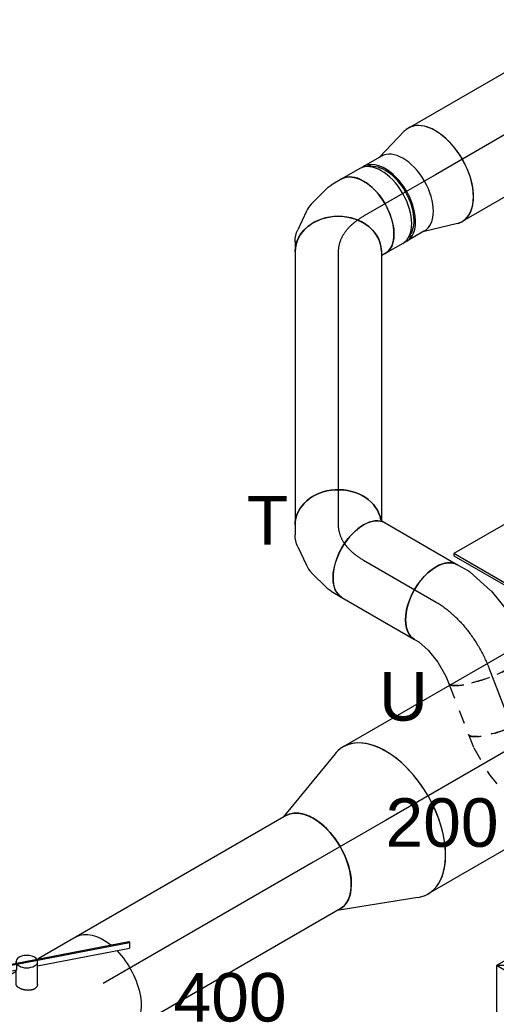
# Model space of a CAD drawing. Extents: x -238422 to 258194, y -34825 to 126331.
# Tile 144 of 239: x -33049 to -32164, y 27663 to 29489. Entities that reach past the tile are written whole.
import ezdxf
from ezdxf.enums import TextEntityAlignment as Align

# ---------------------------------------------------------------- set-up
doc = ezdxf.new("R2010")
doc.units = 0
doc.header["$LTSCALE"] = 50
doc.linetypes.add('CENTER2', pattern=[28.575, 19.05, -3.175, 3.175, -3.175])
doc.linetypes.add('STREEPJES', pattern=[0.1, 0.05, -0.05])
doc.layers.get('0').update_dxf_attribs({"linetype": 'CONTINUOUS'})
for name, color, linetype in [('WL570---_RETOUR_RST', 2, 'CONTINUOUS'), ('WL570---_RETOUR_RST_HL', 1, 'CONTINUOUS'), ('WL570---_TOEVOER', 3, 'CONTINUOUS'), ('WL570---_TOEVOER_HL', 8, 'CONTINUOUS'), ('WL570---_TOEVOER_RST', 2, 'CONTINUOUS'), ('WL570---_TOEVOER_RST_HL', 1, 'CONTINUOUS'), ('WM570---_RETOUR_RST_PR', 1, 'CONTINUOUS'), ('WM570---_TOEVOER_PR', 1, 'CONTINUOUS'), ('WM570---_TOEVOER_RST_PR', 1, 'CONTINUOUS')]:
    doc.layers.add(name, color=color, linetype=linetype)
doc.styles.add('BURO-018', font='ARIAL.TTF', dxfattribs={"height": 90})

# ---------------------------------------------------------------- blocks, each defined once
blk = doc.blocks.new('*U917')
at = {"color": 2, "ltscale": 10}
for p, q in [((-163.3, 100, 6383.8), (163.3, 100, 6383.8)), ((-243.8, -41.8, 6383.8), (-238.4, -32.3, 6383.8)), ((-74.5, -89.1, 6383.8), (-238.4, -32.3, 6383.8)), ((-43, -111.3, 6383.8), (-243.8, -41.8, 6383.8)), ((-243.8, -43.9, 6383.8), (-243.8, -41.8, 6383.8)), ((-43, -113.4, 6383.8), (-243.8, -43.9, 6383.8)), ((-57.1, -58.8, 6383.8), (-78.6, -96.1, 6383.8)), ((-23.1, -80, 6383.8), (-34.6, -100, 6383.8)), ((-163.3, -100, 6383.8), (-81.8, -100, 6383.8)), ((-37.6, -101.9, 6383.8), (-43, -111.3, 6383.8)), ((126.8, -158.8, 6383.8), (-37.6, -101.9, 6383.8)), ((-34.6, -100, 6383.8), (-36, -102.4, 6383.8)), ((-34.6, -100, 6383.8), (163.3, -100, 6383.8)), ((-42.5, -113.6, 6383.8), (-43.9, -116.1, 6383.8)), ((-43, -111.3, 6383.8), (-43, -113.4, 6383.8)), ((-42.1, -111.6, 6383.8), (-43, -111.3, 6383.8)), ((121.3, -170.4, 6383.8), (-43, -113.4, 6383.8)), ((121.3, -168.3, 6383.8), (-42.1, -111.6, 6383.8)), ((121.3, -168.3, 6383.8), (126.8, -158.8, 6383.8)), ((126.8, -160.9, 6383.8), (121.3, -170.4, 6383.8)), ((126.8, -158.8, 6383.8), (126.8, -160.9, 6383.8)), ((121.3, -170.4, 6383.8), (121.3, -168.3, 6383.8))]:
    blk.add_line(p, q, dxfattribs=at)
at = {"color": 2, "ltscale": 10, "extrusion": (4.80741e-17, -2.77556e-17, -1)}
for start_param, end_param in [(1.159129, 3.141593), (0, 0.987584)]:
    blk.add_ellipse((-163.3, 0, 6383.8), major_axis=(0, -100), ratio=0.57735, start_param=start_param, end_param=end_param, dxfattribs=at)
at = {"color": 2, "ltscale": 10}
for centre, major_axis, start_param, end_param in [((163.3, 0, 6383.8), (0, -100), 3.141593, 6.283185), ((-61.2, -106.1, 6383.8), (-17.3, 10), 3.141593, 6.283185), ((-61.2, -106.1, 6383.8), (-17.3, 10), 0, 3.141593)]:
    blk.add_ellipse(centre, major_axis=major_axis, ratio=0.57735, start_param=start_param, end_param=end_param, dxfattribs=at)
blk.add_spline([(-57, -58.9, 6383.8), (-56.1, -57.9, 6383.8), (-55, -57.1, 6383.8), (-53.8, -56.3, 6383.8), (-52.4, -55.8, 6383.8), (-50.9, -55.4, 6383.8), (-49.4, -55.2, 6383.8), (-47.7, -55.1, 6383.8), (-46, -55.3, 6383.8), (-44.3, -55.6, 6383.8), (-42.5, -56.1, 6383.8), (-40.7, -56.7, 6383.8), (-39, -57.5, 6383.8), (-37.2, -58.4, 6383.8), (-35.5, -59.4, 6383.8), (-33.8, -60.6, 6383.8), (-32.2, -61.8, 6383.8), (-30.7, -63.2, 6383.8), (-29.3, -64.6, 6383.8), (-27.9, -66, 6383.8), (-26.7, -67.4, 6383.8), (-25.6, -68.9, 6383.8), (-24.7, -70.4, 6383.8), (-23.9, -71.8, 6383.8), (-23.3, -73.2, 6383.8), (-22.8, -74.5, 6383.8), (-22.5, -75.8, 6383.8), (-22.4, -77, 6383.8), (-22.4, -78.1, 6383.8), (-22.7, -79.1, 6383.8), (-23.1, -80, 6383.8)], degree=3, dxfattribs=at)
at = {"layer": 'WM570---_TOEVOER_PR', "color": 1, "style": 'BURO-018'}
blk.add_attdef('POSNR', text='', height=90, dxfattribs=at).set_placement((0, 0), align=Align.MIDDLE)
blk = doc.blocks.new('*U918')
at = {"color": 0, "ltscale": 10}
for p, q in [((0, 100, 6817.5), (450.2, 100, 6817.5)), ((0, -100, 6817.5), (450.2, -100, 6817.5))]:
    blk.add_line(p, q, dxfattribs=at)
at = {"color": 0, "ltscale": 10, "extrusion": (4.80741e-17, -2.77556e-17, -1)}
blk.add_ellipse((0, 0, 6817.5), major_axis=(0, -100), ratio=0.57735, start_param=0, end_param=3.141593, dxfattribs=at)
at = {"layer": 'WL570---_TOEVOER_HL', "linetype": 'CENTER2'}
blk.add_line((0, 0, 6817.5), (450.2, 0, 6817.5), dxfattribs=at)
at = {"layer": 'WM570---_TOEVOER_PR', "color": 1, "style": 'BURO-018'}
blk.add_attdef('POSNR', text='', height=90, dxfattribs=at).set_placement((0, 0), align=Align.MIDDLE)
blk = doc.blocks.new('*U927')
at = {"color": 0, "ltscale": 10}
for p, q in [((19.5, 153.9, 6927.2), (161.4, 100, 6927.2)), ((19.5, -153.9, 6927.2), (161.4, -100, 6927.2))]:
    blk.add_line(p, q, dxfattribs=at)
for centre, major_axis, start_param, end_param in [((0, 0, 6927.2), (0, -157.5), 2.925932, 6.498846), ((155.1, 0, 6927.2), (0, -100), 3.141593, 6.283185)]:
    blk.add_ellipse(centre, major_axis=major_axis, ratio=0.57735, start_param=start_param, end_param=end_param, dxfattribs=at)
at = {"layer": 'WL570---_TOEVOER_HL', "linetype": 'CENTER2'}
blk.add_line((0, 0, 6927.2), (155.1, 0, 6927.2), dxfattribs=at)
for centre in [(0, 0, 6927.2), (155.1, 0, 6927.2)]:
    blk.add_circle(centre, 0.075, dxfattribs=at)
at = {"layer": 'WM570---_TOEVOER_PR', "color": 1, "style": 'BURO-018'}
blk.add_attdef('POSNR', text='', height=90, dxfattribs=at).set_placement((0, 0), align=Align.MIDDLE)
blk = doc.blocks.new('*U928')
at = {"color": 0, "ltscale": 10}
for p, q in [((0, 157.5, 7404), (674.2, 157.5, 7404)), ((0, -157.5, 7404), (674.2, -157.5, 7404))]:
    blk.add_line(p, q, dxfattribs=at)
at = {"color": 0, "ltscale": 10, "extrusion": (4.80741e-17, -2.77556e-17, -1)}
blk.add_ellipse((0, 0, 7404), major_axis=(0, -157.5), ratio=0.57735, start_param=0, end_param=3.141593, dxfattribs=at)
at = {"color": 0, "ltscale": 10}
for start_param, end_param in [(3.141593, 6.283185), (2.925932, 3.141593), (0, 0.215661)]:
    blk.add_ellipse((674.2, 0, 7404), major_axis=(0, -157.5), ratio=0.57735, start_param=start_param, end_param=end_param, dxfattribs=at)
at = {"layer": 'WL570---_TOEVOER_HL', "linetype": 'CENTER2'}
blk.add_line((0, 0, 7404), (674.2, 0, 7404), dxfattribs=at)
at = {"layer": 'WM570---_TOEVOER_PR', "color": 1, "style": 'BURO-018'}
blk.add_attdef('POSNR', text='', height=90, dxfattribs=at).set_placement((0, 0), align=Align.MIDDLE)
blk = doc.blocks.new('*U1031')
at = {"color": 0, "ltscale": 10}
for p, q in [((-168.6, 248.2, 8175.4), (-299.2, 21.9, 8175.4)), ((143.3, 248.2, 8175.4), (-168.6, 248.2, 8175.4)), ((-12.7, -21.9, 8175.4), (-168.6, 248.2, 8175.4)), ((299.2, -21.9, 8175.4), (-168.6, 248.2, 8175.4)), ((-12.7, -21.9, 8175.4), (143.3, 248.2, 8175.4)), ((299.2, -21.9, 8175.4), (143.3, 248.2, 8175.4)), ((-429.7, 97.2, 8175.4), (-431.7, 93.7, 8175.4)), ((-431.7, 93.7, 8175.4), (-313.9, -110.3, 8175.4)), ((-255.8, 97.2, 8175.4), (-429.7, 97.2, 8175.4)), ((-309.9, -110.3, 8175.4), (-429.7, 97.2, 8175.4)), ((-299.2, 21.9, 8175.4), (-222.9, -110.3, 8175.4)), ((-218.8, -110.3, 8175.4), (-297.2, 25.5, 8175.4)), ((-63.8, -110.4, 8175.4), (-12.7, -21.9, 8175.4)), ((299.2, -21.9, 8175.4), (-12.7, -21.9, 8175.4)), ((195.2, -202.2, 8175.4), (299.2, -21.9, 8175.4)), ((245.9, -231.4, 8175.4), (212.1, -172.9, 8175.4))]:
    blk.add_line(p, q, dxfattribs=at)
at = {"color": 8, "linetype": 'STREEPJES', "ltscale": 10}
for p, q in [((-313.9, -110.3, 8175.4), (-188.8, -327, 8175.4)), ((-186.8, -323.5, 8175.4), (-309.9, -110.3, 8175.4)), ((-222.9, -110.3, 8175.4), (-143.3, -248.2, 8175.4)), ((-141.3, -244.7, 8175.4), (-218.8, -110.3, 8175.4)), ((-143.3, -248.2, 8175.4), (-63.8, -110.4, 8175.4)), ((168.6, -248.2, 8175.4), (195.2, -202.2, 8175.4)), ((299, -323.5, 8175.4), (245.9, -231.4, 8175.4)), ((-143.3, -248.2, 8175.4), (168.6, -248.2, 8175.4)), ((170.6, -244.7, 8175.4), (-141.3, -244.7, 8175.4)), ((-188.8, -327, 8175.4), (-186.8, -323.5, 8175.4)), ((-188.8, -327, 8175.4), (297, -327, 8175.4)), ((299, -323.5, 8175.4), (-186.8, -323.5, 8175.4)), ((297, -327, 8175.4), (299, -323.5, 8175.4))]:
    blk.add_line(p, q, dxfattribs=at)
at = {"layer": 'WL570---_TOEVOER_RST_HL', "linetype": 'CENTER2'}
blk.add_circle((0, 0, 8175.4), 0.075, dxfattribs=at)
at = {"layer": 'WL570---_TOEVOER_RST', "color": 1, "style": 'BURO-018'}
for tag in ['MC', 'Q']:
    blk.add_attdef(tag, text='', height=90, dxfattribs=at).set_placement((0, 0), align=Align.MIDDLE)
at = {"layer": 'WM570---_TOEVOER_RST_PR', "color": 1, "style": 'BURO-018'}
blk.add_attdef('POSNR', text='', height=90, dxfattribs=at).set_placement((0, 0), align=Align.MIDDLE)
blk = doc.blocks.new('*U1045')
at = {"color": 0, "ltscale": 10}
for p, q in [((0, 100, 8863.9), (20.2, 100, 8863.9)), ((204.9, 100, 8863.9), (344.2, 100, 8863.9)), ((0, -100, 8863.9), (344.2, -100, 8863.9))]:
    blk.add_line(p, q, dxfattribs=at)
at = {"color": 8, "linetype": 'STREEPJES', "ltscale": 10}
blk.add_line((20.2, 100, 8863.9), (35.6, 100, 8863.9), dxfattribs=at)
at = {"color": 0, "ltscale": 10, "extrusion": (4.80741e-17, -2.77556e-17, -1)}
blk.add_ellipse((0, 0, 8863.9), major_axis=(0, -100), ratio=0.57735, start_param=0, end_param=3.141593, dxfattribs=at)
at = {"color": 0, "ltscale": 10}
for start_param, end_param in [(3.141593, 6.283185), (2.974833, 3.141593), (0, 0.166759)]:
    blk.add_ellipse((344.2, 0, 8863.9), major_axis=(0, -100), ratio=0.57735, start_param=start_param, end_param=end_param, dxfattribs=at)
at = {"layer": 'WL570---_TOEVOER_HL', "linetype": 'CENTER2'}
blk.add_line((0, 0, 8863.9), (344.2, 0, 8863.9), dxfattribs=at)
at = {"layer": 'WM570---_TOEVOER_PR', "color": 1, "style": 'BURO-018'}
blk.add_attdef('POSNR', text='', height=90, dxfattribs=at).set_placement((0, 0), align=Align.MIDDLE)
blk = doc.blocks.new('*U1046')
at = {"color": 0, "ltscale": 10}
for p, q in [((9.6, 98.6, 8620.5), (73.4, 80, 8620.5)), ((93.3, 76, 8620.5), (101.4, 76, 8620.5)), ((9.6, -98.6, 8620.5), (73.4, -80, 8620.5)), ((93.3, -76, 8620.5), (101.4, -76, 8620.5))]:
    blk.add_line(p, q, dxfattribs=at)
for centre, major_axis, start_param, end_param in [((0, 0, 8620.5), (0, -100), 2.974833, 6.449945), ((69.6, 0, 8620.5), (0, -80), 3.141593, 6.283185), ((107.7, 0, 8620.5), (0, -76), 3.34014, 6.084638), ((107.7, 0, 8620.5), (0, -76), 3.34014, 6.084638)]:
    blk.add_ellipse(centre, major_axis=major_axis, ratio=0.57735, start_param=start_param, end_param=end_param, dxfattribs=at)
at = {"layer": 'WL570---_TOEVOER_HL', "linetype": 'CENTER2'}
blk.add_line((0, 0, 8620.5), (69.6, 0, 8620.5), dxfattribs=at)
for centre in [(0, 0, 8620.5), (69.6, 0, 8620.5)]:
    blk.add_circle(centre, 0.075, dxfattribs=at)
at = {"layer": 'WM570---_TOEVOER_PR', "color": 1, "style": 'BURO-018'}
blk.add_attdef('POSNR', text='', height=90, dxfattribs=at).set_placement((0, 0), align=Align.MIDDLE)
blk = doc.blocks.new('*U1047')
at = {"color": 0, "ltscale": 10}
for p, q in [((-42.2, 80, 8541.4), (-4.1, 80, 8541.4)), ((4.1, 80, 8541.4), (42.2, 80, 8541.4)), ((-42.2, -80, 8541.4), (-4.1, -80, 8541.4)), ((4.1, -80, 8541.4), (42.2, -80, 8541.4))]:
    blk.add_line(p, q, dxfattribs=at)
for centre, major_axis, start_param, end_param in [((-42.2, 0, 8541.4), (0, -80), 3.141593, 6.283185), ((-4.1, 0, 8541.4), (0, -80), 3.141593, 6.371689), ((-4.1, 0, 8541.4), (0, -76), 3.34014, 6.084638), ((4.1, 0, 8541.4), (0, -80), 3.141593, 6.283185), ((42.2, 0, 8541.4), (0, -80), 3.141593, 6.283185), ((-4.1, 0, 8541.4), (0, -80), 3.053089, 3.138451)]:
    blk.add_ellipse(centre, major_axis=major_axis, ratio=0.57735, start_param=start_param, end_param=end_param, dxfattribs=at)
at = {"layer": 'WL570---_TOEVOER_HL', "linetype": 'CENTER2'}
blk.add_line((-42.2, 0, 8541.4), (42.2, 0, 8541.4), dxfattribs=at)
at = {"layer": 'WM570---_TOEVOER_PR', "color": 1, "style": 'BURO-018'}
blk.add_attdef('POSNR', text='', height=90, dxfattribs=at).set_placement((0, 0), align=Align.MIDDLE)
blk = doc.blocks.new('*U1048')
at = {"color": 0, "ltscale": 10}
for p, q in [((-54.1, 80, 8473.3), (-47.5, 80, 8473.3)), ((-47.5, 80, 8473.3), (-46, 80.4, 8473.3)), ((79.3, -22.7, 8473.3), (88.4, -6.9, 8473.3)), ((32.9, -61.2, 8473.3), (64, -39.3, 8473.3)), ((-22.1, -78.8, 8473.3), (18.4, -68, 8473.3)), ((-54.1, -80, 8473.3), (-30.8, -80, 8473.3))]:
    blk.add_line(p, q, dxfattribs=at)
at = {"color": 0, "ltscale": 10, "extrusion": (4.80741e-17, -2.77556e-17, -1)}
for centre, major_axis, ratio, start_param, end_param in [((-54.1, 0, 8473.3), (0, -80), 0.57735, 0, 3.141593), ((13.1, 22.6, 8473.3), (59.5, -54.4), 0.803023, 6.107746, 6.458625), ((-36.9, 0, 8473.3), (10.5, -79.7), 0.646887, 6.198226, 6.368145)]:
    blk.add_ellipse(centre, major_axis=major_axis, ratio=ratio, start_param=start_param, end_param=end_param, dxfattribs=at)
at = {"color": 0, "ltscale": 10}
for centre, major_axis, ratio, start_param, end_param in [((19.1, 33.2, 8473.3), (69.3, -40), 0.816497, 3.141593, 6.283185), ((-8.1, 7.7, 8473.3), (-34.1, 73), 0.750739, 3.009293, 3.273893)]:
    blk.add_ellipse(centre, major_axis=major_axis, ratio=ratio, start_param=start_param, end_param=end_param, dxfattribs=at)
at = {"layer": 'WL570---_TOEVOER_HL', "linetype": 'CENTER2'}
blk.add_ellipse((-119.5, 113.2, 8473.3), major_axis=(-138.6, 80), ratio=0.57735, start_param=2.356194, end_param=3.141593, dxfattribs=at)
at = {"layer": 'WM570---_TOEVOER_PR', "color": 1, "style": 'BURO-018'}
blk.add_attdef('POSNR', text='', height=90, dxfattribs=at).set_placement((0, 0), align=Align.MIDDLE)
blk = doc.blocks.new('*U1049')
at = {"color": 0, "ltscale": 10}
for p, q in [((0, 80, 8419.2), (498.6, 80, 8419.2)), ((0, -80, 8419.2), (507, -80, 8419.2))]:
    blk.add_line(p, q, dxfattribs=at)
at = {"color": 0, "ltscale": 10, "extrusion": (2.10747e-32, -1.04834e-17, -1)}
blk.add_ellipse((0, 0, 8419.2), major_axis=(0, -80), ratio=0.816497, start_param=0, end_param=3.141593, dxfattribs=at)
at = {"color": 0, "ltscale": 10}
blk.add_ellipse((507, 0, 8419.2), major_axis=(0, -80), ratio=0.816497, start_param=3.2824, end_param=6.283185, dxfattribs=at)
at = {"layer": 'WL570---_TOEVOER_HL', "linetype": 'CENTER2'}
blk.add_line((0, 0, 8419.2), (507, 0, 8419.2), dxfattribs=at)
at = {"layer": 'WM570---_TOEVOER_PR', "color": 1, "style": 'BURO-018'}
blk.add_attdef('POSNR', text='', height=90, dxfattribs=at).set_placement((0, 0), align=Align.MIDDLE)
blk = doc.blocks.new('*U1050')
at = {"color": 0, "ltscale": 10}
for p, q in [((-47.4, 79.2, 7648), (-45.6, 81.1, 7648)), ((-45.6, 81.1, 7648), (-42.2, 86.9, 7648)), ((84.7, -13.3, 7648), (96.3, 6.9, 7648)), ((49.7, -50, 7648), (79.3, -20.3, 7648)), ((2.1, -75.1, 7648), (36.6, -59.1, 7648)), ((-38.3, -80, 7648), (-20, -80, 7648))]:
    blk.add_line(p, q, dxfattribs=at)
at = {"color": 0, "ltscale": 10, "extrusion": (2.10747e-32, -1.04834e-17, -1)}
blk.add_ellipse((-38.3, 0, 7648), major_axis=(0, -80), ratio=0.816497, start_param=0, end_param=3.000786, dxfattribs=at)
at = {"color": 0, "ltscale": 10}
for centre, major_axis, ratio, start_param, end_param in [((27.1, 46.9, 7648), (69.3, -40), 0.57735, 3.141593, 6.283185), ((-2.6, 10.9, 7648), (46.1, -66), 0.750739, 6.150885, 6.415485)]:
    blk.add_ellipse(centre, major_axis=major_axis, ratio=ratio, start_param=start_param, end_param=end_param, dxfattribs=at)
at = {"color": 0, "ltscale": 10, "extrusion": (2.23408e-32, -1.04834e-17, -1)}
blk.add_ellipse((18.5, 32, 7648), major_axis=(63.8, -48.9), ratio=0.646887, start_param=6.198226, end_param=6.368145, dxfattribs=at)
at = {"color": 0, "ltscale": 10, "extrusion": (1.81037e-32, -1.04834e-17, -1)}
blk.add_ellipse((-26.1, 0, 7648), major_axis=(-17.4, 78.8), ratio=0.803023, start_param=2.966153, end_param=3.317032, dxfattribs=at)
at = {"layer": 'WL570---_TOEVOER_HL', "linetype": 'CENTER2'}
blk.add_ellipse((-38.3, 160.1, 7648), major_axis=(0, 160.1), ratio=0.57735, start_param=3.141593, end_param=3.926991, dxfattribs=at)
at = {"layer": 'WM570---_TOEVOER_PR', "color": 1, "style": 'BURO-018'}
blk.add_attdef('POSNR', text='', height=90, dxfattribs=at).set_placement((0, 0), align=Align.MIDDLE)
blk = doc.blocks.new('*U1051')
at = {"color": 0, "ltscale": 10}
for p, q in [((0, 80, 7609.7), (155.4, 80, 7609.7)), ((0, -80, 7609.7), (155.4, -80, 7609.7))]:
    blk.add_line(p, q, dxfattribs=at)
at = {"color": 0, "ltscale": 10, "extrusion": (5.35184e-17, -9.72987e-17, -1)}
blk.add_ellipse((0, 0, 7609.7), major_axis=(0, -80), ratio=0.57735, start_param=0, end_param=3.141593, dxfattribs=at)
at = {"color": 0, "ltscale": 10}
blk.add_ellipse((155.4, 0, 7609.7), major_axis=(0, -80), ratio=0.57735, start_param=3.141593, end_param=6.283185, dxfattribs=at)
at = {"layer": 'WL570---_TOEVOER_HL', "linetype": 'CENTER2'}
blk.add_line((0, 0, 7609.7), (155.4, 0, 7609.7), dxfattribs=at)
at = {"layer": 'WM570---_TOEVOER_PR', "color": 1, "style": 'BURO-018'}
blk.add_attdef('POSNR', text='', height=90, dxfattribs=at).set_placement((0, 0), align=Align.MIDDLE)
blk = doc.blocks.new('*U1052')
at = {"color": 0, "ltscale": 10}
for p, q in [((-75.4, 80, 7446.5), (-52.2, 80, 7446.5)), ((-48.2, 79.6, 7446.5), (1.4, 69.4, 7446.5)), ((2.7, 69.1, 7446.5), (1.4, 69.4, 7446.5)), ((2.7, 69.1, 7446.5), (52.5, 49.8, 7446.5)), ((52.5, 49.8, 7446.5), (52.6, 49.7, 7446.5)), ((52.6, 49.7, 7446.5), (99.6, 22.6, 7446.5)), ((99.6, 22.6, 7446.5), (99.7, 22.5, 7446.5)), ((99.7, 22.5, 7446.5), (104.4, 18.7, 7446.5)), ((-75.4, -80, 7446.5), (-66.3, -80, 7446.5)), ((-66.3, -80, 7446.5), (-43.2, -84.7, 7446.5)), ((-43.2, -84.7, 7446.5), (-16.8, -95, 7446.5)), ((-16.8, -95, 7446.5), (9, -109.9, 7446.5)), ((9, -109.9, 7446.5), (20.3, -118.9, 7446.5))]:
    blk.add_line(p, q, dxfattribs=at)
at = {"color": 8, "linetype": 'STREEPJES', "ltscale": 10}
blk.add_line((104.4, 18.7, 7446.5), (120.5, 5.8, 7446.5), dxfattribs=at)
at = {"color": 0, "ltscale": 10, "extrusion": (8.97074e-17, -4.43555e-17, -1)}
for centre, major_axis, ratio, start_param, end_param in [((-75.4, 0, 7446.5), (0, -80), 0.57735, 0, 3.141593), ((-58.2, 0, 7446.5), (8.1, 79.9), 0.497511, 6.232846, 6.333525), ((70.4, -56.6, 7446.5), (50.1, 62.4), 0.211325, 2.91746, 3.141593)]:
    blk.add_ellipse(centre, major_axis=major_axis, ratio=ratio, start_param=start_param, end_param=end_param, dxfattribs=at)
at = {"color": 8, "linetype": 'STREEPJES', "ltscale": 10, "extrusion": (8.97074e-17, -4.43555e-17, -1)}
blk.add_ellipse((70.4, -56.6, 7446.5), major_axis=(50.1, 62.4), ratio=0.211325, start_param=0, end_param=2.91746, dxfattribs=at)
at = {"layer": 'WL570---_TOEVOER_HL', "linetype": 'CENTER2', "extrusion": (8.97074e-17, -4.43555e-17, -1)}
blk.add_ellipse((-10.1, -113.2, 7446.5), major_axis=(-138.6, 80), ratio=0.57735, start_param=0.785398, end_param=1.832596, dxfattribs=at)
at = {"layer": 'WM570---_TOEVOER_PR', "color": 1, "style": 'BURO-018'}
blk.add_attdef('POSNR', text='', height=90, dxfattribs=at).set_placement((0, 0), align=Align.MIDDLE)
blk = doc.blocks.new('*U1053')
at = {"color": 8, "linetype": 'STREEPJES', "ltscale": 10}
for p, q in [((0, 80, 7466), (101.5, 80, 7466)), ((4.1, -80, 7466), (101.5, -80, 7466))]:
    blk.add_line(p, q, dxfattribs=at)
at = {"color": 0, "ltscale": 10}
blk.add_line((0, -80, 7466), (4.1, -80, 7466), dxfattribs=at)
at = {"color": 8, "linetype": 'STREEPJES', "ltscale": 10}
blk.add_ellipse((0, 0, 7466), major_axis=(0, 80), ratio=0.211325, start_param=3.365725, end_param=6.283185, dxfattribs=at)
at = {"color": 8, "linetype": 'STREEPJES', "ltscale": 10, "extrusion": (5.12395e-18, -1.21074e-16, -1)}
blk.add_ellipse((101.5, 0, 7466), major_axis=(0, 80), ratio=0.211325, start_param=0, end_param=3.141593, dxfattribs=at)
at = {"color": 0, "ltscale": 10}
blk.add_ellipse((0, 0, 7466), major_axis=(0, 80), ratio=0.211325, start_param=3.141593, end_param=3.365725, dxfattribs=at)
at = {"layer": 'WL570---_TOEVOER_HL', "linetype": 'CENTER2'}
blk.add_line((0, 0, 7466), (101.5, 0, 7466), dxfattribs=at)
at = {"layer": 'WM570---_TOEVOER_PR', "color": 1, "style": 'BURO-018'}
blk.add_attdef('POSNR', text='', height=90, dxfattribs=at).set_placement((0, 0), align=Align.MIDDLE)
blk = doc.blocks.new('*U1054')
at = {"color": 8, "linetype": 'STREEPJES', "ltscale": 10}
for p, q in [((1.6, 103.9, 7507.5), (8.7, 109.6, 7507.5)), ((-46.4, 84.6, 7507.5), (-19.4, 93.1, 7507.5)), ((-19.4, 93.1, 7507.5), (1.6, 103.9, 7507.5)), ((-90.3, 80, 7507.5), (-75.9, 80, 7507.5)), ((-75.9, 80, 7507.5), (-46.4, 84.6, 7507.5)), ((90.8, -29.7, 7507.5), (108.9, -15.1, 7507.5)), ((42.4, -55, 7507.5), (87.4, -31.9, 7507.5)), ((-63.5, -80, 7507.5), (-9.8, -71.7, 7507.5)), ((-9.8, -71.7, 7507.5), (-9.7, -71.7, 7507.5)), ((-9.7, -71.7, 7507.5), (41.2, -55.5, 7507.5)), ((42.4, -55, 7507.5), (41.2, -55.5, 7507.5)), ((-90.3, -80, 7507.5), (-63.6, -80, 7507.5)), ((-63.6, -80, 7507.5), (-63.5, -80, 7507.5))]:
    blk.add_line(p, q, dxfattribs=at)
for centre, major_axis, ratio, start_param, end_param in [((58.8, 47.3, 7507.5), (50.1, -62.4), 0.57735, 3.141593, 6.283185), ((-90.3, 0, 7507.5), (0, 80), 0.211325, 3.141593, 6.283185), ((45.4, 36.5, 7507.5), (43.8, -67.3), 0.497511, 6.232846, 6.333525)]:
    blk.add_ellipse(centre, major_axis=major_axis, ratio=ratio, start_param=start_param, end_param=end_param, dxfattribs=at)
at = {"layer": 'WL570---_TOEVOER_HL', "linetype": 'CENTER2'}
blk.add_ellipse((-63, 94.5, 7507.5), major_axis=(-158.2, -24.5), ratio=0.57735, start_param=1.308997, end_param=2.356194, dxfattribs=at)
at = {"layer": 'WM570---_TOEVOER_PR', "color": 1, "style": 'BURO-018'}
blk.add_attdef('POSNR', text='', height=90, dxfattribs=at).set_placement((0, 0), align=Align.MIDDLE)
blk = doc.blocks.new('*U1056')
at = {"color": 0, "ltscale": 10}
for p, q in [((-169.6, 246.4, 6732.7), (-298.2, 23.7, 6732.7)), ((142.3, 246.4, 6732.7), (-169.6, 246.4, 6732.7)), ((-13.7, -23.7, 6732.7), (-169.6, 246.4, 6732.7)), ((298.2, -23.7, 6732.7), (-169.6, 246.4, 6732.7)), ((-13.7, -23.7, 6732.7), (142.3, 246.4, 6732.7)), ((298.2, -23.7, 6732.7), (142.3, 246.4, 6732.7)), ((-428.7, 99, 6732.7), (-430.7, 95.5, 6732.7)), ((-430.7, 95.5, 6732.7), (-230.6, -251.2, 6732.7)), ((-254.7, 99, 6732.7), (-428.7, 99, 6732.7)), ((-226.5, -251.2, 6732.7), (-428.7, 99, 6732.7)), ((-298.2, 23.7, 6732.7), (-142.3, -246.4, 6732.7)), ((-140.2, -242.9, 6732.7), (-296.2, 27.2, 6732.7)), ((-142.3, -246.4, 6732.7), (-13.7, -23.7, 6732.7)), ((298.2, -23.7, 6732.7), (-13.7, -23.7, 6732.7)), ((-142.3, -246.4, 6732.7), (56.1, -246.4, 6732.7)), ((52.2, -242.9, 6732.7), (-140.2, -242.9, 6732.7))]:
    blk.add_line(p, q, dxfattribs=at)
at = {"color": 8, "linetype": 'STREEPJES', "ltscale": 10}
for p, q in [((169.6, -246.4, 6732.7), (298.2, -23.7, 6732.7)), ((300.1, -321.7, 6732.7), (213.1, -171.1, 6732.7)), ((-230.6, -251.2, 6732.7), (-187.8, -325.3, 6732.7)), ((-185.8, -321.7, 6732.7), (-226.5, -251.2, 6732.7)), ((171.7, -242.9, 6732.7), (52.2, -242.9, 6732.7)), ((56.1, -246.4, 6732.7), (169.6, -246.4, 6732.7)), ((-187.8, -325.3, 6732.7), (-185.8, -321.7, 6732.7)), ((-187.8, -325.3, 6732.7), (298, -325.3, 6732.7)), ((300.1, -321.7, 6732.7), (-185.8, -321.7, 6732.7)), ((298, -325.3, 6732.7), (300.1, -321.7, 6732.7))]:
    blk.add_line(p, q, dxfattribs=at)
at = {"layer": 'WL570---_RETOUR_RST_HL', "linetype": 'CENTER2'}
blk.add_circle((0, 0, 6732.7), 0.075, dxfattribs=at)
at = {"layer": 'WL570---_RETOUR_RST', "color": 1, "style": 'BURO-018'}
for tag in ['MC', 'Q']:
    blk.add_attdef(tag, text='', height=90, dxfattribs=at).set_placement((0, 0), align=Align.MIDDLE)
at = {"layer": 'WM570---_RETOUR_RST_PR', "color": 1, "style": 'BURO-018'}
blk.add_attdef('POSNR', text='', height=90, dxfattribs=at).set_placement((0, 0), align=Align.MIDDLE)

msp = doc.modelspace()

# ---------------------------------------------------------------- block references
at = {"layer": 'WL570---_RETOUR_RST'}
ref = msp.add_blockref('*U1056', (-31893.79207, 27605.91279, -6732.67194), dxfattribs=dict(at, rotation=30.00000000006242))
ref.add_attrib('Q', '400', dxfattribs={"color": 1, "height": 90, "style": 'BURO-018'}).set_placement((-32658.31957, 27675.80701), align=Align.MIDDLE)
ref.add_attrib('MC', 'U', dxfattribs={"color": 1, "height": 90, "style": 'BURO-018'}).set_placement((-32336.58598, 28233.06592), align=Align.MIDDLE)
at = {"layer": 'WL570---_TOEVOER'}
for name, p, rotation in [('*U1045', (-31979.34027, 29373.14272, -8863.85168), 210.0000000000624), ('*U1046', (-32277.40472, 29201.05513, -8620.48307), 210.0000000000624), ('*U1047', (-32374.20764, 29145.16594, -8541.44382), 210.0000000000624), ('*U1048', (-32457.64624, 29096.99264, -8473.31649), 210.0000000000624), ('*U1049', (-32457.64624, 29058.71432, -8419.18277), 270), ('*U1050', (-32457.64624, 28513.41753, -7648.01664), 270), ('*U1051', (-32410.76506, 28486.35067, -7609.73832), 329.9999999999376), ('*U928', (-31785.85945, 28340.83728, -7403.95131), 210.0000000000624), ('*U1052', (-32210.83424, 28370.92056, -7446.49549), 329.9999999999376), ('*U1053', (-32178.16591, 28286.72282, -7466.02191), 291.2060231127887), ('*U1054', (-32108.77217, 28107.87085, -7507.49973), 291.2060231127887), ('*U927', (-32369.7218, 28003.74419, -6927.2297), 210.0000000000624), ('*U918', (-32504.07209, 27926.17701, -6817.53315), 210.0000000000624), ('*U917', (-33035.33493, 27619.45227, -6383.75886), 210.0000000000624)]:
    msp.add_blockref(name, p, dxfattribs=dict(at, rotation=rotation))
at = {"layer": 'WL570---_TOEVOER_RST'}
ref = msp.add_blockref('*U1031', (-31822.16802, 28629.1021, -8175.35), dxfattribs=dict(at, rotation=30.00000000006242))
ref.add_attrib('Q', '200', dxfattribs={"color": 1, "height": 90, "style": 'BURO-018'}).set_placement((-32265.09867, 27999.82878), align=Align.MIDDLE)
ref.add_attrib('MC', 'T', dxfattribs={"color": 1, "height": 90, "style": 'BURO-018'}).set_placement((-32588.60002, 28560.14956), align=Align.MIDDLE)

doc.saveas('drawing.dxf')
